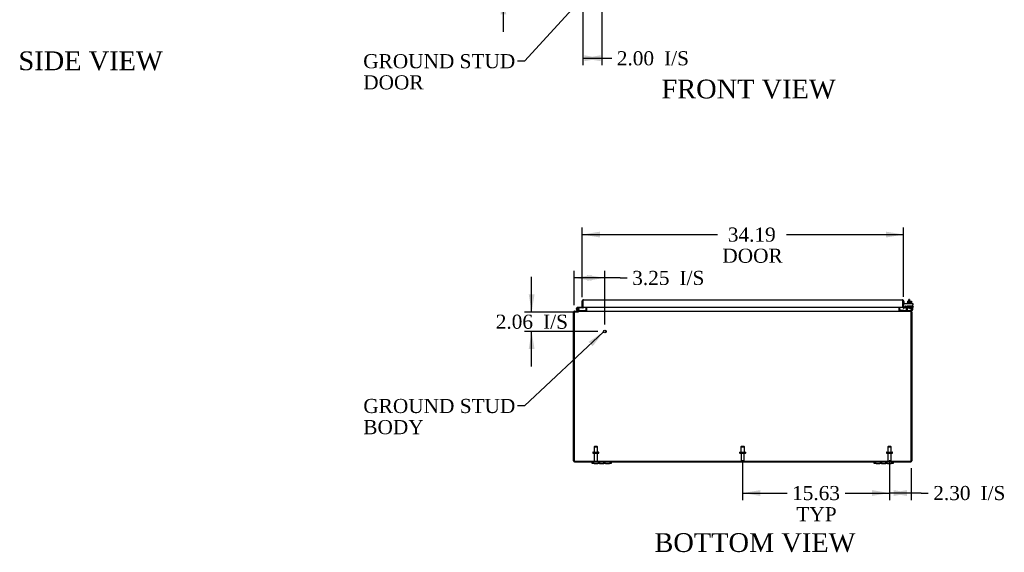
# Model space of a CAD drawing. Header units: inches. Extents: x 16 to 296, y 8 to 197.
# Tile 1 of 10: x 28 to 133, y 8 to 65. Entities that reach past the tile are written whole.
import ezdxf
from ezdxf.enums import TextEntityAlignment as Align

# ---------------------------------------------------------------- set-up
doc = ezdxf.new("R2010")
doc.units = ezdxf.units.IN
doc.header["$MEASUREMENT"] = 0
for name, color, linetype in [('COM40153-1', 7, 'CONTINUOUS'), ('COM40153-2', 7, 'CONTINUOUS'), ('COM42667', 7, 'CONTINUOUS'), ('COM42780', 7, 'CONTINUOUS'), ('COM48467', 7, 'CONTINUOUS'), ('COM52670', 7, 'CONTINUOUS'), ('COM71782-6', 7, 'CONTINUOUS'), ('DEFAULT', 7, 'CONTINUOUS'), ('FET07710', 7, 'CONTINUOUS'), ('HNG10620-56B', 7, 'CONTINUOUS'), ('HNG10620-56C', 7, 'CONTINUOUS'), ('HNG10620-56P', 7, 'CONTINUOUS'), ('SCC19011', 7, 'CONTINUOUS'), ('STD21878', 7, 'CONTINUOUS'), ('STD26094', 7, 'CONTINUOUS'), ('WAF25035', 7, 'CONTINUOUS')]:
    doc.layers.add(name, color=color, linetype=linetype)
doc.styles.add('SEACAD_TIMES_NEW_ROMAN', font='times.ttf')

# ---------------------------------------------------------------- blocks, each defined once
blk = doc.blocks.new('SEANNOT_GROUP1')
at = {"layer": 'DEFAULT', "linetype": 'Continuous'}
blk.add_hatch(color=136, dxfattribs=at).paths.add_polyline_path([(89.05, 30.16), (90.21, 31.67), (88.63, 30.62)])
at = {"layer": 'DEFAULT', "color": 136, "linetype": 'Continuous'}
blk.add_line((81.81, 23.8), (81.06, 23.8), dxfattribs=at)
blk.add_lwpolyline([(81.81, 23.8), (90.21, 31.67)], dxfattribs=at)
at = {"layer": 'DEFAULT', "color": 136, "linetype": 'Continuous', "style": 'SEACAD_TIMES_NEW_ROMAN'}
for s, p in [('GROUND STUD', (64.65, 24.55)), ('BODY', (64.65, 22.3))]:
    blk.add_text(s, height=1.5, dxfattribs=at).set_placement(p, align=Align.TOP_LEFT)
blk = doc.blocks.new('SEANNOT_GROUP2')
at = {"layer": 'DEFAULT', "linetype": 'Continuous'}
blk.add_hatch(color=136, dxfattribs=at).paths.add_polyline_path([(89.01, 67.87), (90.04, 69.46), (88.55, 68.29)])
at = {"layer": 'DEFAULT', "color": 136, "linetype": 'Continuous'}
blk.add_line((81.8, 60.47), (81.05, 60.47), dxfattribs=at)
blk.add_lwpolyline([(81.8, 60.47), (90.04, 69.46)], dxfattribs=at)
at = {"layer": 'DEFAULT', "color": 136, "linetype": 'Continuous', "style": 'SEACAD_TIMES_NEW_ROMAN'}
for s, p in [('GROUND STUD', (64.64, 61.22)), ('DOOR', (64.64, 58.97))]:
    blk.add_text(s, height=1.5, dxfattribs=at).set_placement(p, align=Align.TOP_LEFT)
blk = doc.blocks.new('GDIMGGROUP1')
at = {"layer": 'DEFAULT', "linetype": 'Continuous'}
for points in [[(79.24, 71.2), (79.55, 69.33), (79.86, 71.2)], [(79.24, 65.45), (79.86, 65.45), (79.55, 67.33)]]:
    blk.add_hatch(color=136, dxfattribs=at).paths.add_polyline_path(points)
at = {"layer": 'DEFAULT', "color": 136, "linetype": 'Continuous'}
for p, q in [((79.55, 69.33), (79.55, 73.08)), ((89.27, 69.33), (78.8, 69.33)), ((87.27, 67.33), (78.8, 67.33)), ((79.55, 63.58), (79.55, 67.33))]:
    blk.add_line(p, q, dxfattribs=at)
at = {"layer": 'DEFAULT', "color": 136, "linetype": 'Continuous', "style": 'SEACAD_TIMES_NEW_ROMAN'}
for s, p in [('I/S', (80.77, 69.08)), ('2.00', (75.74, 69.08))]:
    blk.add_text(s, height=1.5, dxfattribs=at).set_placement(p, align=Align.TOP_LEFT)
blk = doc.blocks.new('GDIMGGROUP9')
at = {"layer": 'DEFAULT', "linetype": 'Continuous'}
for points in [[(89.83, 42.34), (87.95, 42.03), (89.83, 41.72)], [(120.26, 42.34), (120.26, 41.72), (122.14, 42.03)]]:
    blk.add_hatch(color=136, dxfattribs=at).paths.add_polyline_path(points)
at = {"layer": 'DEFAULT', "color": 136, "linetype": 'Continuous'}
for p, q in [((87.95, 35.37), (87.95, 42.78)), ((87.95, 42.03), (102.32, 42.03)), ((109.66, 42.03), (122.14, 42.03)), ((122.14, 35.39), (122.14, 42.78))]:
    blk.add_line(p, q, dxfattribs=at)
at = {"layer": 'DEFAULT', "color": 136, "linetype": 'Continuous', "style": 'SEACAD_TIMES_NEW_ROMAN'}
for s, p in [('34.19', (103.43, 42.78)), ('DOOR', (102.85, 40.53))]:
    blk.add_text(s, height=1.5, dxfattribs=at).set_placement(p, align=Align.TOP_LEFT)
blk = doc.blocks.new('GDIMGGROUP12')
at = {"layer": 'DEFAULT', "linetype": 'Continuous'}
for points in [[(122.51, 14.23), (122.51, 14.85), (120.64, 14.54)], [(121.07, 14.23), (122.94, 14.54), (121.07, 14.85)]]:
    blk.add_hatch(color=136, dxfattribs=at).paths.add_polyline_path(points)
at = {"layer": 'DEFAULT', "color": 136, "linetype": 'Continuous'}
for p, q in [((120.64, 18.03), (120.64, 13.79)), ((122.94, 17.19), (122.94, 13.79)), ((124.01, 14.54), (120.64, 14.54)), ((124.01, 14.54), (124.76, 14.54))]:
    blk.add_line(p, q, dxfattribs=at)
at = {"layer": 'DEFAULT', "color": 136, "linetype": 'Continuous', "style": 'SEACAD_TIMES_NEW_ROMAN'}
for s, p in [('2.30', (125.29, 15.29)), ('I/S', (130.32, 15.29))]:
    blk.add_text(s, height=1.5, dxfattribs=at).set_placement(p, align=Align.TOP_LEFT)
blk = doc.blocks.new('GDIMGGROUP13')
at = {"layer": 'DEFAULT', "linetype": 'Continuous'}
for points in [[(89.9, 60.47), (89.9, 61.1), (88.02, 60.78)], [(88.15, 60.47), (90.02, 60.78), (88.15, 61.1)]]:
    blk.add_hatch(color=136, dxfattribs=at).paths.add_polyline_path(points)
at = {"layer": 'DEFAULT', "color": 136, "linetype": 'Continuous'}
for p, q in [((90.02, 68.58), (90.02, 60.03)), ((88.02, 66.58), (88.02, 60.03)), ((88.02, 60.78), (90.34, 60.78)), ((90.34, 60.78), (91.09, 60.78))]:
    blk.add_line(p, q, dxfattribs=at)
at = {"layer": 'DEFAULT', "color": 136, "linetype": 'Continuous', "style": 'SEACAD_TIMES_NEW_ROMAN'}
for s, p in [('2.00', (91.62, 61.53)), ('I/S', (96.65, 61.53))]:
    blk.add_text(s, height=1.5, dxfattribs=at).set_placement(p, align=Align.TOP_LEFT)
blk = doc.blocks.new('GDIMGGROUP14')
at = {"layer": 'DEFAULT', "linetype": 'Continuous'}
for points in [[(88.96, 37.73), (87.09, 37.42), (88.96, 37.11)], [(88.46, 37.73), (88.46, 37.11), (90.34, 37.42)]]:
    blk.add_hatch(color=136, dxfattribs=at).paths.add_polyline_path(points)
at = {"layer": 'DEFAULT', "color": 136, "linetype": 'Continuous'}
for p, q in [((87.09, 34.51), (87.09, 38.17)), ((90.34, 32.48), (90.34, 38.17)), ((91.98, 37.42), (87.09, 37.42)), ((91.98, 37.42), (92.73, 37.42))]:
    blk.add_line(p, q, dxfattribs=at)
at = {"layer": 'DEFAULT', "color": 136, "linetype": 'Continuous', "style": 'SEACAD_TIMES_NEW_ROMAN'}
for s, p in [('3.25', (93.26, 38.17)), ('I/S', (98.29, 38.17))]:
    blk.add_text(s, height=1.5, dxfattribs=at).set_placement(p, align=Align.TOP_LEFT)
blk = doc.blocks.new('GDIMGGROUP15')
at = {"layer": 'DEFAULT', "linetype": 'Continuous'}
for points in [[(82.25, 35.67), (82.56, 33.79), (82.87, 35.67)], [(82.25, 29.86), (82.87, 29.86), (82.56, 31.73)]]:
    blk.add_hatch(color=136, dxfattribs=at).paths.add_polyline_path(points)
at = {"layer": 'DEFAULT', "color": 136, "linetype": 'Continuous'}
for p, q in [((82.56, 33.79), (82.56, 37.54)), ((87.53, 33.79), (81.81, 33.79)), ((89.59, 31.73), (81.81, 31.73)), ((82.56, 27.98), (82.56, 31.73))]:
    blk.add_line(p, q, dxfattribs=at)
at = {"layer": 'DEFAULT', "color": 136, "linetype": 'Continuous', "style": 'SEACAD_TIMES_NEW_ROMAN'}
for s, p in [('2.06', (78.74, 33.51)), ('I/S', (83.78, 33.51))]:
    blk.add_text(s, height=1.5, dxfattribs=at).set_placement(p, align=Align.TOP_LEFT)
blk = doc.blocks.new('GDIMGGROUP25')
at = {"layer": 'DEFAULT', "linetype": 'Continuous'}
for points in [[(106.89, 14.23), (106.89, 14.85), (105.01, 14.54)], [(118.76, 14.23), (120.64, 14.54), (118.76, 14.85)]]:
    blk.add_hatch(color=136, dxfattribs=at).paths.add_polyline_path(points)
at = {"layer": 'DEFAULT', "color": 136, "linetype": 'Continuous'}
for p, q in [((105.01, 18.03), (105.01, 13.79)), ((120.64, 18.03), (120.64, 13.79)), ((105.01, 14.54), (109.74, 14.54)), ((115.91, 14.54), (120.64, 14.54))]:
    blk.add_line(p, q, dxfattribs=at)
at = {"layer": 'DEFAULT', "color": 136, "linetype": 'Continuous', "style": 'SEACAD_TIMES_NEW_ROMAN'}
for s, p in [('15.63', (110.27, 15.29)), ('TYP', (110.73, 13.04))]:
    blk.add_text(s, height=1.5, dxfattribs=at).set_placement(p, align=Align.TOP_LEFT)

msp = doc.modelspace()

# ---------------------------------------------------------------- linework, layer by layer
at = {"layer": 'COM40153-1', "color": 7}
for p, q in [((122.69, 34.94), (122.69, 35.12)), ((122.76, 35.12), (122.69, 35.12)), ((122.76, 35.12), (122.76, 34.94))]:
    msp.add_line(p, q, dxfattribs=at)
at = {"layer": 'COM40153-2', "color": 7}
for p, q in [((122.21, 34.9), (122.14, 34.9)), ((122.21, 34.71), (122.21, 34.9)), ((122.42, 34.3), (122.26, 34.3)), ((122.41, 34.38), (122.31, 34.38)), ((123.14, 34.38), (123.11, 34.38)), ((123.11, 34.3), (123.14, 34.3)), ((123.14, 34.38), (123.14, 34.3))]:
    msp.add_line(p, q, dxfattribs=at)
msp.add_arc((122.25, 34.41), 0.108, 180, 186.8545, dxfattribs=at)
at = {"layer": 'COM42667', "color": 7}
for p, q in [((122.14, 34.71), (123.11, 34.71)), ((122.14, 34.57), (122.14, 34.71)), ((123.11, 34.71), (123.11, 34.57)), ((122.14, 34.57), (122.14, 34.31)), ((122.25, 34.29), (122.31, 34.38)), ((122.42, 34.35), (122.42, 34.09)), ((122.77, 34.17), (122.89, 34.34)), ((122.77, 34.15), (122.77, 34.17)), ((122.88, 34.15), (122.77, 34.15)), ((122.88, 34.29), (122.8, 34.17)), ((122.8, 34.17), (122.88, 34.17)), ((122.88, 34.17), (122.88, 34.29)), ((122.88, 34.09), (122.88, 34.15)), ((122.91, 34.09), (122.88, 34.09)), ((122.89, 34.34), (122.91, 34.34)), ((122.91, 34.34), (122.91, 34.17)), ((122.91, 34.17), (122.95, 34.17)), ((122.95, 34.15), (122.91, 34.15)), ((122.91, 34.15), (122.91, 34.09)), ((122.95, 34.17), (122.95, 34.15)), ((123.11, 34.09), (123.11, 34.57))]:
    msp.add_line(p, q, dxfattribs=at)
for centre, radius, start, end in [((122.2, 34.31), 0.06, 180, 202.199), ((122.36, 34.35), 0.06, 0, 147.1545), ((122.55, 34.09), 0.125, 180, 270), ((122.98, 34.09), 0.125, 270, 0)]:
    msp.add_arc(centre, radius, start, end, dxfattribs=at)
at = {"layer": 'COM42780', "color": 7}
for p, q in [((121.71, 33.96), (121.78, 34.03)), ((121.71, 33.96), (121.76, 33.91)), ((121.78, 34.03), (121.83, 33.98)), ((121.86, 33.96), (122.76, 33.96)), ((121.9, 33.96), (121.9, 33.96)), ((121.96, 33.96), (121.9, 33.96)), ((121.96, 33.96), (121.96, 33.96)), ((121.98, 33.96), (121.96, 33.96)), ((121.98, 33.96), (121.98, 33.96)), ((122.15, 33.96), (121.98, 33.96)), ((122.1, 33.96), (122.1, 33.96)), ((122.15, 33.96), (122.15, 33.96)), ((122.51, 34.44), (123.01, 34.44)), ((122.51, 34.35), (122.51, 34.44)), ((122.51, 34.3), (122.51, 34.35)), ((122.51, 34.35), (122.51, 33.88)), ((122.51, 34.34), (123.01, 34.34)), ((122.56, 34.34), (122.56, 34.25)), ((122.56, 34.25), (122.95, 34.25)), ((122.63, 34.44), (122.63, 34.25)), ((122.65, 34.44), (122.65, 34.25)), ((122.76, 33.96), (123.01, 33.96)), ((122.87, 34.25), (122.87, 34.44)), ((122.88, 34.44), (122.88, 34.25)), ((123.01, 33.87), (122.91, 33.87)), ((122.95, 34.25), (122.95, 34.34)), ((123.01, 34.3), (123.01, 34.44)), ((123.01, 34.01), (123.01, 34.3)), ((123.01, 33.96), (123.01, 34.01)), ((123.01, 33.96), (123.01, 33.96)), ((123.01, 33.96), (123.01, 33.87))]:
    msp.add_line(p, q, dxfattribs=at)
for radius in [0.143, 0.048]:
    msp.add_arc((121.86, 34.01), radius, 225, 270, dxfattribs=at)
msp.add_ellipse((122.26, 34.97), major_axis=(0, -14.32), ratio=0.017455, start_param=1.503851, end_param=1.524085, dxfattribs=at)
for points, knots in [([(122.5, 33.96), (122.5, 33.96), (122.5, 33.96), (122.51, 33.97), (122.51, 33.97), (122.51, 33.97)], [0, 0, 0, 0, 0.25, 0.25, 0.3597521, 0.3597521, 0.3597521, 0.3597521]), ([(122.51, 33.88), (122.51, 33.88), (122.51, 33.87), (122.51, 33.87), (122.5, 33.87), (122.5, 33.87)], [0, 0, 0, 0, 0.5, 0.5, 1, 1, 1, 1]), ([(122.51, 33.97), (122.51, 33.97), (122.51, 33.97), (122.51, 33.97), (122.51, 33.97), (122.51, 33.98), (122.51, 33.98), (122.51, 34), (122.51, 34), (122.51, 34.01)], [0.3597521, 0.3597521, 0.3597521, 0.3597521, 0.375, 0.375, 0.5, 0.5, 0.75, 0.75, 1, 1, 1, 1])]:
    msp.add_open_spline(points, degree=3, knots=knots, dxfattribs=at)
at = {"layer": 'COM48467', "color": 7}
for p, q in [((87.01, 33.76), (87.09, 33.76)), ((87.01, 17.97), (87.01, 33.76)), ((87.14, 33.87), (87.12, 33.87)), ((87.12, 33.85), (87.12, 33.87)), ((88.32, 34.31), (88.32, 33.9)), ((88.32, 33.9), (88.39, 33.9)), ((88.39, 34.31), (88.39, 33.9)), ((121.64, 34.31), (121.64, 33.9)), ((121.71, 33.9), (121.64, 33.9)), ((121.71, 34.31), (121.71, 33.9)), ((122.89, 33.87), (122.91, 33.87)), ((122.91, 33.85), (122.91, 33.87)), ((123.01, 33.76), (122.94, 33.76)), ((123.01, 33.76), (123.01, 17.97)), ((87.12, 17.87), (89.01, 17.87)), ((91.01, 17.87), (119.01, 17.87)), ((121.01, 17.87), (122.91, 17.87))]:
    msp.add_line(p, q, dxfattribs=at)
for centre, radius, start, end in [((87.12, 33.76), 0.108, 90, 180), ((87.12, 33.76), 0.036, 147.1291, 180), ((88.28, 33.9), 0.036, 270, 0), ((88.28, 33.9), 0.108, 348.9814, 0), ((121.75, 33.9), 0.108, 180, 190.4541), ((121.75, 33.9), 0.036, 180, 270), ((122.91, 33.76), 0.108, 0, 90), ((122.91, 33.76), 0.036, 0, 32.8709), ((87.12, 17.97), 0.108, 180, 270), ((122.91, 17.97), 0.108, 270, 0)]:
    msp.add_arc(centre, radius, start, end, dxfattribs=at)
at = {"layer": 'COM52670', "color": 7}
for p, q in [((87.09, 33.76), (87.09, 17.94)), ((87.14, 33.87), (122.89, 33.87)), ((88.41, 33.9), (88.41, 34.31)), ((121.62, 34.31), (121.62, 33.9)), ((122.94, 17.94), (122.94, 33.76)), ((87.09, 17.94), (122.94, 17.94))]:
    msp.add_line(p, q, dxfattribs=at)
for points, knots in [([(87.09, 33.76), (87.09, 33.77), (87.09, 33.77), (87.09, 33.79), (87.1, 33.79), (87.1, 33.81), (87.1, 33.81), (87.11, 33.82), (87.11, 33.83), (87.11, 33.84), (87.12, 33.84), (87.12, 33.85), (87.12, 33.86), (87.13, 33.86), (87.14, 33.87), (87.14, 33.87)], [0, 0, 0, 0, 0.125, 0.125, 0.25, 0.25, 0.375, 0.375, 0.5, 0.5, 0.625, 0.625, 0.75, 0.75, 1, 1, 1, 1]), ([(88.41, 33.9), (88.41, 33.9), (88.41, 33.9), (88.4, 33.89), (88.4, 33.89), (88.4, 33.89), (88.39, 33.88), (88.38, 33.88), (88.37, 33.87), (88.35, 33.87), (88.34, 33.87), (88.32, 33.87), (88.31, 33.87), (88.3, 33.87)], [0, 0, 0, 0, 0.0625, 0.0625, 0.125, 0.125, 0.25, 0.25, 0.5, 0.5, 0.75, 0.75, 1, 1, 1, 1]), ([(121.73, 33.87), (121.72, 33.87), (121.71, 33.87), (121.69, 33.87), (121.68, 33.87), (121.66, 33.87), (121.65, 33.88), (121.64, 33.88), (121.63, 33.89), (121.62, 33.89), (121.62, 33.89), (121.62, 33.9), (121.62, 33.9), (121.62, 33.9), (121.62, 33.9), (121.62, 33.9)], [0, 0, 0, 0, 0.25, 0.25, 0.5, 0.5, 0.75, 0.75, 0.875, 0.875, 0.9375, 0.9375, 0.96875, 0.96875, 1, 1, 1, 1]), ([(122.94, 33.76), (122.94, 33.77), (122.94, 33.77), (122.93, 33.79), (122.93, 33.79), (122.93, 33.81), (122.92, 33.81), (122.92, 33.82), (122.92, 33.83), (122.91, 33.84), (122.91, 33.84), (122.9, 33.85), (122.9, 33.86), (122.9, 33.86), (122.89, 33.87), (122.89, 33.87)], [0, 0, 0, 0, 0.125, 0.125, 0.25, 0.25, 0.375, 0.375, 0.5, 0.5, 0.625, 0.625, 0.75, 0.75, 1, 1, 1, 1])]:
    msp.add_open_spline(points, degree=3, knots=knots, dxfattribs=at)
at = {"layer": 'COM71782-6', "color": 7}
for p, q in [((87.95, 34.28), (87.95, 34.97)), ((88.02, 35.07), (88.02, 34.97)), ((88.02, 34.97), (88.02, 35.07)), ((88.02, 34.28), (88.02, 34.97)), ((88.02, 34.97), (88.02, 34.31)), ((88.06, 35.08), (122.03, 35.08)), ((122.07, 34.97), (122.07, 35.07)), ((122.07, 35.07), (122.07, 34.97)), ((122.07, 34.31), (122.07, 34.97)), ((122.07, 34.97), (122.07, 34.31)), ((122.14, 34.97), (122.14, 34.31)), ((87.95, 34.28), (88.02, 34.28)), ((88.02, 34.31), (122.07, 34.31)), ((122.14, 34.31), (122.07, 34.31)), ((122.15, 34.28), (122.1, 34.23)), ((122.35, 34.3), (122.18, 34.27)), ((122.18, 34.27), (122.19, 34.2)), ((122.36, 34.23), (122.19, 34.2)), ((122.36, 34.23), (122.35, 34.3))]:
    msp.add_line(p, q, dxfattribs=at)
for centre, radius, start, end in [((88.06, 34.97), 0.108, 109.4712, 180), ((88.06, 34.97), 0.108, 90, 109.4712), ((122.03, 34.97), 0.108, 70.5288, 90), ((122.03, 34.97), 0.108, 0, 70.5288), ((122.17, 34.31), 0.108, 180, 230), ((122.17, 34.31), 0.108, 230.0001, 279.9999), ((122.17, 34.31), 0.036, 180, 230), ((122.17, 34.31), 0.036, 230, 280)]:
    msp.add_arc(centre, radius, start, end, dxfattribs=at)
for centre, start_param, end_param in [((88.06, 34.97), 3.141593, 3.48143), ((122.03, 34.97), 2.801756, 3.141593)]:
    msp.add_ellipse(centre, major_axis=(0, -0.108), ratio=0.997813, start_param=start_param, end_param=end_param, dxfattribs=at)
at = {"layer": 'FET07710', "color": 7}
for p, q in [((89.01, 17.68), (89.01, 17.87)), ((89.01, 17.87), (89.2, 17.87)), ((89.2, 17.87), (89.61, 17.87)), ((89.61, 17.87), (89.79, 17.87)), ((89.79, 17.87), (90.01, 17.87)), ((89.79, 17.87), (89.79, 17.68)), ((90.01, 17.87), (90.01, 17.87)), ((90.01, 17.87), (90.23, 17.87)), ((90.23, 17.68), (90.23, 17.87)), ((90.23, 17.87), (90.42, 17.87)), ((90.42, 17.87), (90.83, 17.87)), ((90.83, 17.87), (91.01, 17.87)), ((91.01, 17.87), (91.01, 17.68)), ((119.01, 17.68), (119.01, 17.87)), ((119.01, 17.87), (119.2, 17.87)), ((119.2, 17.87), (119.61, 17.87)), ((119.61, 17.87), (119.79, 17.87)), ((119.79, 17.87), (120.01, 17.87)), ((119.79, 17.87), (119.79, 17.68)), ((120.01, 17.87), (120.01, 17.87)), ((120.01, 17.87), (120.23, 17.87)), ((120.23, 17.68), (120.23, 17.87)), ((120.23, 17.87), (120.42, 17.87)), ((120.42, 17.87), (120.83, 17.87)), ((120.83, 17.87), (121.01, 17.87)), ((121.01, 17.87), (121.01, 17.68)), ((89.2, 17.68), (89.01, 17.68)), ((89.2, 17.68), (89.61, 17.68)), ((89.79, 17.68), (89.61, 17.68)), ((89.79, 17.68), (90.01, 17.68)), ((90.01, 17.68), (90.23, 17.68)), ((90.01, 17.68), (90.01, 17.68)), ((90.42, 17.68), (90.23, 17.68)), ((90.42, 17.68), (90.83, 17.68)), ((91.01, 17.68), (90.83, 17.68)), ((119.2, 17.68), (119.01, 17.68)), ((119.2, 17.68), (119.61, 17.68)), ((119.79, 17.68), (119.61, 17.68)), ((119.79, 17.68), (120.01, 17.68)), ((120.01, 17.68), (120.23, 17.68)), ((120.01, 17.68), (120.01, 17.68)), ((120.42, 17.68), (120.23, 17.68)), ((120.42, 17.68), (120.83, 17.68)), ((121.01, 17.68), (120.83, 17.68))]:
    msp.add_line(p, q, dxfattribs=at)
at = {"layer": 'HNG10620-56B', "color": 7}
for p, q in [((87.47, 33.89), (87.34, 34.02)), ((87.51, 33.93), (87.39, 34.06)), ((87.5, 33.98), (87.48, 34.04)), ((88.27, 33.93), (87.53, 33.93)), ((88.27, 33.87), (88.27, 33.93))]:
    msp.add_line(p, q, dxfattribs=at)
for centre, radius, start, end in [((87.45, 34.13), 0.154, 287.1819, 225), ((87.45, 34.13), 0.0938, 287.1819, 225), ((87.53, 33.96), 0.089, 225, 270), ((87.53, 33.96), 0.029, 225, 270)]:
    msp.add_arc(centre, radius, start, end, dxfattribs=at)
at = {"layer": 'HNG10620-56C', "color": 7}
for p, q in [((88.02, 34.76), (88.02, 34.76)), ((87.61, 34.28), (87.45, 34.28)), ((87.61, 34.22), (87.57, 34.22)), ((87.95, 34.28), (87.61, 34.28)), ((87.61, 34.28), (87.61, 34.22)), ((87.99, 34.22), (87.61, 34.22))]:
    msp.add_line(p, q, dxfattribs=at)
for centre, radius, start, end in [((87.45, 34.13), 0.154, 277.4281, 287.1819), ((87.99, 34.31), 0.089, 270, 0)]:
    msp.add_arc(centre, radius, start, end, dxfattribs=at)
at = {"layer": 'HNG10620-56P', "color": 7}
msp.add_circle((87.45, 34.13), 0.0938, dxfattribs=at)
at = {"layer": 'SCC19011', "color": 7}
for p, q in [((122.54, 34.94), (122.54, 34.76)), ((122.54, 34.94), (122.76, 34.94)), ((122.76, 34.94), (122.76, 34.76)), ((122.76, 34.94), (122.97, 34.94)), ((122.97, 34.94), (122.97, 34.76))]:
    msp.add_line(p, q, dxfattribs=at)
at = {"layer": 'STD21878', "color": 7}
for radius in [0.141, 0.125]:
    msp.add_circle((90.34, 31.73), radius, dxfattribs=at)
at = {"layer": 'STD26094', "color": 7}
for p, q in [((89.09, 18.88), (89.68, 18.88)), ((89.24, 19.5), (89.2, 19.46)), ((89.2, 19.46), (89.58, 19.46)), ((89.2, 19.46), (89.2, 18.88)), ((89.54, 19.5), (89.24, 19.5)), ((89.58, 19.46), (89.54, 19.5)), ((89.58, 18.88), (89.58, 19.46)), ((104.72, 18.88), (105.31, 18.88)), ((104.86, 19.5), (104.83, 19.46)), ((104.83, 19.46), (105.2, 19.46)), ((104.83, 19.46), (104.83, 18.88)), ((105.16, 19.5), (104.86, 19.5)), ((105.2, 19.46), (105.16, 19.5)), ((105.2, 18.88), (105.2, 19.46)), ((120.34, 18.88), (120.93, 18.88)), ((120.49, 19.5), (120.45, 19.46)), ((120.45, 19.46), (120.83, 19.46)), ((120.45, 19.46), (120.45, 18.88)), ((120.79, 19.5), (120.49, 19.5)), ((120.83, 19.46), (120.79, 19.5)), ((120.83, 18.88), (120.83, 19.46)), ((89.06, 18.85), (89.06, 18.81)), ((89.09, 18.78), (89.68, 18.78)), ((89.22, 18.78), (89.22, 18)), ((89.55, 18), (89.55, 18.78)), ((89.71, 18.81), (89.71, 18.85)), ((104.69, 18.85), (104.69, 18.81)), ((104.72, 18.78), (105.31, 18.78)), ((104.85, 18.78), (104.85, 18)), ((105.18, 18), (105.18, 18.78)), ((105.34, 18.81), (105.34, 18.85)), ((120.31, 18.85), (120.31, 18.81)), ((120.34, 18.78), (120.93, 18.78)), ((120.47, 18.78), (120.47, 18)), ((120.8, 18), (120.8, 18.78)), ((120.96, 18.81), (120.96, 18.85))]:
    msp.add_line(p, q, dxfattribs=at)
for centre, radius, start, end in [((89.09, 18.85), 0.03, 90, 180), ((89.68, 18.85), 0.03, 0, 90), ((104.72, 18.85), 0.03, 90, 180), ((105.31, 18.85), 0.03, 0, 90), ((120.34, 18.85), 0.03, 90, 180), ((120.93, 18.85), 0.03, 0, 90), ((89.09, 18.81), 0.03, 180, 270), ((89.28, 18), 0.06, 180, 270), ((89.49, 18), 0.06, 270, 0), ((89.68, 18.81), 0.03, 270, 0), ((104.72, 18.81), 0.03, 180, 270), ((104.91, 18), 0.06, 180, 270), ((105.12, 18), 0.06, 270, 0), ((105.31, 18.81), 0.03, 270, 0), ((120.34, 18.81), 0.03, 180, 270), ((120.53, 18), 0.06, 180, 270), ((120.74, 18), 0.06, 270, 0), ((120.93, 18.81), 0.03, 270, 0)]:
    msp.add_arc(centre, radius, start, end, dxfattribs=at)
at = {"layer": 'WAF25035', "color": 7}
for p, q in [((123.01, 34.76), (122.51, 34.76)), ((122.51, 34.76), (122.51, 34.71)), ((123.01, 34.71), (123.01, 34.76))]:
    msp.add_line(p, q, dxfattribs=at)

# ---------------------------------------------------------------- block references
at = {"layer": 'DEFAULT', "color": 7}
for name in ['GDIMGGROUP1', 'SEANNOT_GROUP2', 'GDIMGGROUP13', 'GDIMGGROUP9', 'GDIMGGROUP14', 'GDIMGGROUP15', 'SEANNOT_GROUP1', 'GDIMGGROUP25', 'GDIMGGROUP12']:
    msp.add_blockref(name, (0, 0), dxfattribs=at)

# ---------------------------------------------------------------- texts
at = {"layer": 'DEFAULT', "color": 7, "style": 'SEACAD_TIMES_NEW_ROMAN'}
for s, p in [('SIDE VIEW', (27.96, 61.51)), ('FRONT VIEW', (96.37, 58.51)), ('BOTTOM VIEW', (95.62, 10.27))]:
    msp.add_text(s, height=2, dxfattribs=at).set_placement(p, align=Align.TOP_LEFT)

doc.saveas('drawing.dxf')
